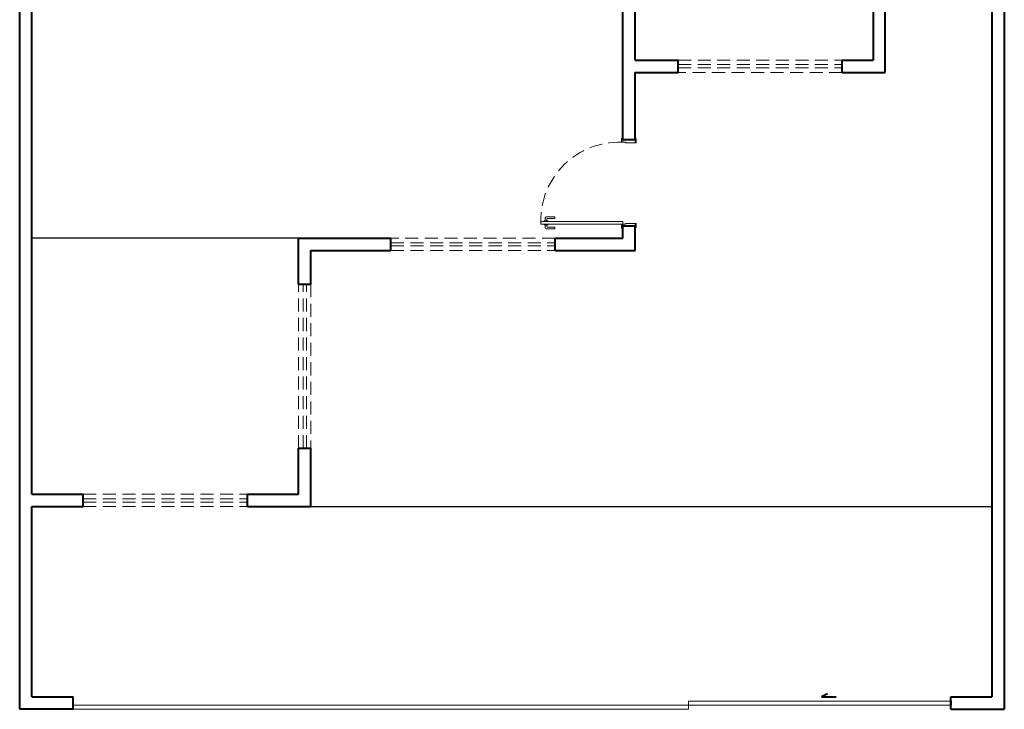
# Model space of a CAD drawing. Header units: millimetres. Extents: x 2642.3 to 2692.3, y 1463.2 to 1553.5.
# Tile 1 of 10: x 2645.3 to 2669.3, y 1463.2 to 1480. Entities that reach past the tile are written whole.
import ezdxf

# ---------------------------------------------------------------- set-up
doc = ezdxf.new("R2010")
doc.units = ezdxf.units.MM
doc.header["$MEASUREMENT"] = 0
doc.linetypes.add('HIDDEN2', pattern=[0.47625, 0.3175, -0.15875])
doc.layers.add('ARQ-PISO', color=8, linetype='Continuous')
doc.layers.add('MB_ALVENARIA', color=7, linetype='Continuous', lineweight=40)
doc.layers.add('MB_ESQUADRIA', color=7, linetype='Continuous', lineweight=5)

msp = doc.modelspace()

# ---------------------------------------------------------------- linework, layer by layer
at = {"layer": 'ARQ-PISO'}
for points in [[(2652.116, 1474.681), (2645.616, 1474.681)], [(2652.416, 1468.141), (2669.016, 1468.141)]]:
    msp.add_lwpolyline(points, dxfattribs=at)
at = {"layer": 'MB_ALVENARIA'}
for p, q in [((2645.316, 1463.201), (2645.316, 1553.041)), ((2669.016, 1511.921), (2669.016, 1463.501)), ((2666.416, 1478.721), (2666.416, 1484.821)), ((2645.616, 1468.441), (2645.616, 1482.281)), ((2660.316, 1479.021), (2661.366, 1479.021)), ((2665.366, 1479.021), (2666.116, 1479.021)), ((2660.316, 1477.081), (2660.316, 1478.721)), ((2660.316, 1478.721), (2661.366, 1478.721)), ((2665.366, 1478.721), (2666.416, 1478.721)), ((2660.016, 1477.081), (2660.016, 1478.081)), ((2660.016, 1474.681), (2660.016, 1474.981)), ((2660.316, 1474.381), (2660.316, 1474.981)), ((2652.116, 1473.561), (2652.116, 1474.681)), ((2652.116, 1474.681), (2654.366, 1474.681)), ((2658.366, 1474.681), (2660.016, 1474.681)), ((2652.416, 1473.561), (2652.416, 1474.381)), ((2652.416, 1474.381), (2654.366, 1474.381)), ((2658.366, 1474.381), (2660.316, 1474.381)), ((2652.116, 1468.441), (2652.116, 1469.561)), ((2652.416, 1468.141), (2652.416, 1469.561)), ((2645.616, 1468.441), (2646.866, 1468.441)), ((2650.866, 1468.441), (2652.116, 1468.441)), ((2645.616, 1463.501), (2645.616, 1468.141)), ((2645.616, 1468.141), (2646.866, 1468.141)), ((2650.866, 1468.141), (2652.416, 1468.141)), ((2665.007, 1463.575), (2664.857, 1463.504)), ((2645.616, 1463.501), (2646.616, 1463.501)), ((2646.616, 1463.201), (2646.616, 1463.501)), ((2664.857, 1463.504), (2665.218, 1463.504)), ((2668.016, 1463.501), (2669.016, 1463.501)), ((2668.016, 1463.201), (2668.016, 1463.501)), ((2668.016, 1463.401), (2668.016, 1463.301)), ((2646.616, 1463.201), (2645.316, 1463.201)), ((2668.016, 1463.201), (2669.316, 1463.201))]:
    msp.add_line(p, q, dxfattribs=at)
at = {"layer": 'MB_ALVENARIA', "linetype": 'Continuous'}
msp.add_line((2669.316, 1511.921), (2669.316, 1463.201), dxfattribs=at)
at = {"layer": 'MB_ALVENARIA'}
for points in [[(2660.016, 1478.081), (2660.016, 1488.681)], [(2660.316, 1479.021), (2660.316, 1488.665)], [(2666.116, 1484.821), (2666.116, 1479.021)], [(2661.366, 1478.721), (2661.366, 1479.021)], [(2665.366, 1478.721), (2665.366, 1479.021)], [(2660.316, 1477.081), (2660.016, 1477.081)], [(2660.016, 1474.681), (2660.016, 1474.981), (2660.316, 1474.981)], [(2654.366, 1474.381), (2654.366, 1474.681)], [(2658.366, 1474.381), (2658.366, 1474.681)], [(2652.116, 1473.561), (2652.416, 1473.561)], [(2652.116, 1469.561), (2652.416, 1469.561)], [(2646.866, 1468.141), (2646.866, 1468.441)], [(2650.866, 1468.141), (2650.866, 1468.441)]]:
    msp.add_lwpolyline(points, dxfattribs=at)
at = {"layer": 'MB_ESQUADRIA'}
for p, q in [((2660.016, 1477.021), (2660.016, 1477.071)), ((2660.086, 1477.021), (2660.016, 1477.021)), ((2660.086, 1477.021), (2660.086, 1477.001)), ((2660.086, 1477.001), (2660.316, 1477.001)), ((2660.316, 1477.001), (2660.316, 1477.071)), ((2658.102, 1475.091), (2658.102, 1475.104)), ((2658.102, 1475.104), (2658.187, 1475.104)), ((2658.127, 1475.104), (2658.127, 1475.181)), ((2658.147, 1475.201), (2658.361, 1475.201)), ((2658.167, 1475.151), (2658.167, 1475.104)), ((2658.361, 1475.161), (2658.177, 1475.161)), ((2658.187, 1475.104), (2658.187, 1475.091)), ((2658.361, 1475.201), (2658.361, 1475.161)), ((2660.086, 1475.041), (2660.316, 1475.041)), ((2660.086, 1475.021), (2660.086, 1475.041)), ((2660.086, 1475.041), (2660.316, 1475.041)), ((2660.086, 1475.021), (2660.086, 1475.041)), ((2660.316, 1475.041), (2660.316, 1474.971)), ((2660.316, 1475.041), (2660.316, 1474.971)), ((2658.102, 1475.021), (2658.102, 1475.009)), ((2658.102, 1475.009), (2658.187, 1475.009)), ((2658.127, 1475.009), (2658.127, 1474.931)), ((2658.147, 1474.911), (2658.361, 1474.911)), ((2658.167, 1474.961), (2658.167, 1475.009)), ((2658.361, 1474.951), (2658.177, 1474.951)), ((2658.187, 1475.009), (2658.187, 1475.021)), ((2658.361, 1474.911), (2658.361, 1474.951)), ((2660.016, 1475.021), (2660.016, 1474.971)), ((2660.086, 1475.021), (2660.016, 1475.021)), ((2660.016, 1475.021), (2660.016, 1474.971)), ((2660.086, 1475.021), (2660.016, 1475.021)), ((2646.616, 1463.301), (2668.016, 1463.301)), ((2661.616, 1463.201), (2661.616, 1463.401)), ((2661.616, 1463.401), (2668.016, 1463.401)), ((2646.616, 1463.201), (2661.616, 1463.201))]:
    msp.add_line(p, q, dxfattribs=at)
at = {"layer": 'MB_ESQUADRIA', "linetype": 'HIDDEN2'}
for points in [[(2661.366, 1479.021), (2665.366, 1479.021)], [(2661.366, 1478.911), (2665.366, 1478.911)], [(2661.366, 1478.831), (2665.366, 1478.831)], [(2665.366, 1478.721), (2661.366, 1478.721)], [(2658.366, 1474.681), (2654.366, 1474.681)], [(2654.366, 1474.571), (2658.366, 1474.571)], [(2654.366, 1474.491), (2658.366, 1474.491)], [(2654.366, 1474.381), (2658.366, 1474.381)], [(2652.116, 1469.561), (2652.116, 1473.561)], [(2652.226, 1469.561), (2652.226, 1473.561)], [(2652.306, 1469.561), (2652.306, 1473.561)], [(2652.416, 1473.561), (2652.416, 1469.561)], [(2646.866, 1468.441), (2650.866, 1468.441)], [(2646.866, 1468.331), (2650.866, 1468.331)], [(2646.866, 1468.251), (2650.866, 1468.251)], [(2646.866, 1468.141), (2650.866, 1468.141)]]:
    msp.add_lwpolyline(points, dxfattribs=at)
at = {"layer": 'MB_ESQUADRIA'}
for points in [[(2660.016, 1477.071), (2660.016, 1477.121), (2659.986, 1477.121), (2659.986, 1477.021), (2660.016, 1477.021), (2660.016, 1477.021)], [(2660.316, 1477.001), (2660.346, 1477.001), (2660.346, 1477.101), (2660.316, 1477.101), (2660.316, 1477.071)], [(2660.316, 1475.041), (2660.346, 1475.041), (2660.346, 1474.941), (2660.316, 1474.941), (2660.316, 1474.971)], [(2660.316, 1475.041), (2660.346, 1475.041), (2660.346, 1474.941), (2660.316, 1474.941), (2660.316, 1474.971)], [(2660.016, 1474.971), (2660.016, 1474.921), (2659.986, 1474.921), (2659.986, 1475.021), (2660.016, 1475.021), (2660.016, 1475.021)], [(2660.016, 1474.971), (2660.016, 1474.921), (2659.986, 1474.921), (2659.986, 1475.021), (2660.016, 1475.021), (2660.016, 1475.021)]]:
    msp.add_lwpolyline(points, dxfattribs=at)
msp.add_lwpolyline([(2660.016, 1475.091), (2658.016, 1475.091), (2658.016, 1475.021), (2660.016, 1475.021)], close=True, dxfattribs=at)
at = {"layer": 'MB_ESQUADRIA', "linetype": 'HIDDEN2'}
msp.add_arc((2659.93, 1475.107), 1.914, 88.3218, 180.5013, dxfattribs=at)
at = {"layer": 'MB_ESQUADRIA'}
for centre, radius, start, end in [((2658.147, 1475.181), 0.02, 89.9711, 179.9711), ((2658.177, 1475.151), 0.01, 89.9711, 179.9711), ((2658.147, 1474.931), 0.02, 179.9711, 269.9711), ((2658.177, 1474.961), 0.01, 179.9711, 269.9711)]:
    msp.add_arc(centre, radius, start, end, dxfattribs=at)

doc.saveas('drawing.dxf')
